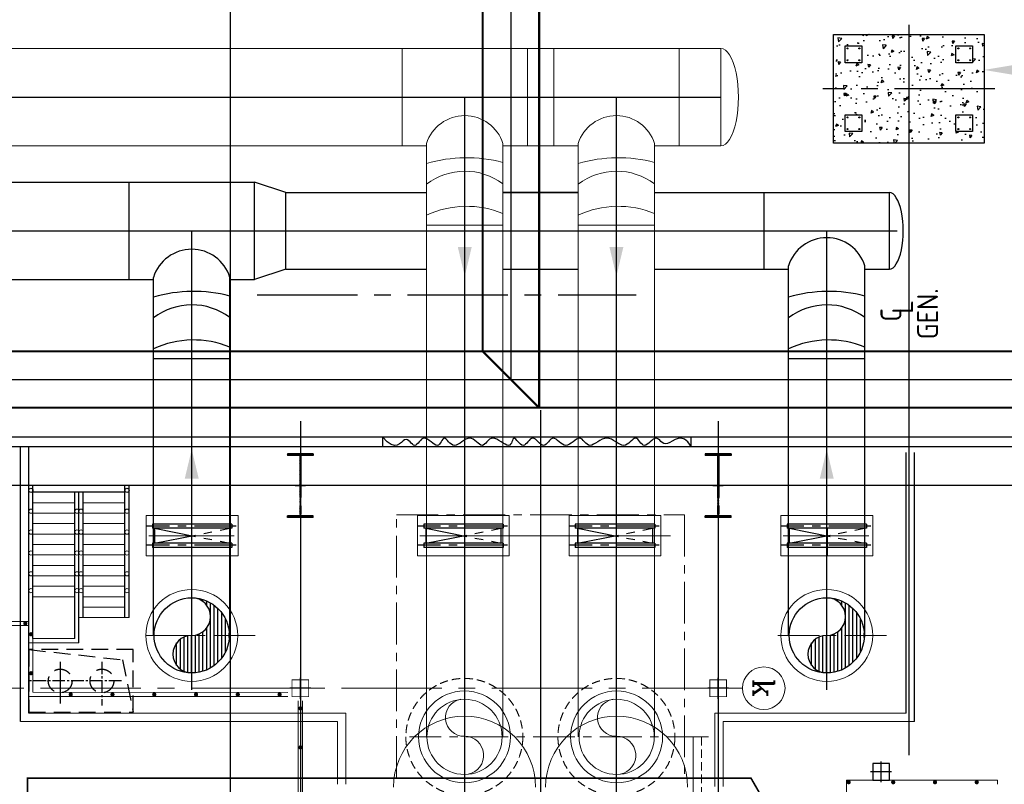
# Model space of a CAD drawing. Extents: x 18893 to 3351893, y -610358 to 406739.
# Tile 110 of 256: x 2118366 to 2141935, y 16485 to 34790. Entities that reach past the tile are written whole.
import ezdxf
from ezdxf.enums import TextEntityAlignment as Align

# ---------------------------------------------------------------- set-up
doc = ezdxf.new("R2010")
doc.units = 0
doc.header["$LTSCALE"] = 800
doc.header["$MEASUREMENT"] = 0
for name, pattern in [('CENTER', [2, 1.25, -0.25, 0.25, -0.25]), ('CENTER2', [1.125, 0.75, -0.125, 0.125, -0.125]), ('CONTINOUS', [0]), ('DASHED', [0.75, 0.5, -0.25]), ('HIDDEN', [0.375, 0.25, -0.125]), ('PHANTOM', [2.5, 1.25, -0.25, 0.25, -0.25, 0.25, -0.25])]:
    doc.linetypes.add(name, pattern=pattern)
doc.layers.get('0').update_dxf_attribs({"linetype": 'CONTINUOUS'})
for name, color, linetype in [('0-CW SUPPLY', 4, 'CONTINUOUS'), ('Aux_col', 7, 'CONTINUOUS'), ('CENTER', 2, 'CENTER'), ('COL', 1, 'CENTER'), ('EQP0', 1, 'CONTINUOUS'), ('GRID', 8, 'CENTER'), ('grid-20m', 53, 'CONTINUOUS'), ('GRIDS', 2, 'CENTER'), ('HATCH', 9, 'CONTINUOUS'), ('KEY PLAN', 251, 'CONTINUOUS'), ('MECH_EQ', 6, 'CONTINUOUS'), ('PIPE', 1, 'CONTINUOUS'), ('STR', 2, 'CONTINUOUS'), ('WALL', 6, 'CONTINUOUS')]:
    doc.layers.add(name, color=color, linetype=linetype)
for name, color, linetype, lineweight in [('DIM', 4, 'CONTINUOUS', 13), ('EQUPT', 251, 'HIDDEN', 9), ('TEXT', 3, 'CONTINUOUS', 15)]:
    doc.layers.add(name, color=color, linetype=linetype, lineweight=lineweight)
doc.styles.add('ROMANC', font='romanc')
doc.styles.add('ROMANS', font='ISO9.shx', dxfattribs={"width": 0.8})

# ---------------------------------------------------------------- blocks, each defined once
blk = doc.blocks.new('A$C3C7577A7')
at = {"layer": 'Aux_col', "linetype": 'CONTINOUS'}
for p, q in [((28100, 7100), (28100, 6600)), ((27850, 6850), (28350, 6850)), ((28300, 7050), (27900, 7050)), ((27900, 7050), (27900, 6650)), ((28300, 6650), (28300, 7050)), ((27900, 6650), (28300, 6650)), ((32000, 5100), (32000, 4600)), ((42000, 5100), (42000, 4600)), ((31750, 4850), (32250, 4850)), ((41750, 4850), (42250, 4850))]:
    blk.add_line(p, q, dxfattribs=at)
at = {"layer": 'Aux_col', "linetype": 'CONTINOUS', "const_width": 20, "flags": 128}
for points in [[(31800, 4650), (32200, 4650), (32200, 5050), (31800, 5050)], [(41800, 4650), (42200, 4650), (42200, 5050), (41800, 5050)]]:
    blk.add_lwpolyline(points, close=True, dxfattribs=at)
blk = doc.blocks.new('BFLY')
at = {"layer": 'EQP0', "color": 3}
for p, q in [((-279, 950), (-179, 950)), ((-279, 950), (-279, -950)), ((-179, 950), (-179, -950)), ((178, 950), (278, 950)), ((178, 950), (178, -950)), ((278, 950), (278, -950)), ((-179, 900), (178, 900)), ((-179, -900), (178, -900)), ((-279, -950), (-179, -950)), ((178, -950), (278, -950))]:
    blk.add_line(p, q, dxfattribs=at)
at = {"layer": 'EQP0', "color": 2, "linetype": 'CENTER'}
for p, q in [((-229, 1053), (-229, -1084)), ((228, 1053), (228, -1084))]:
    blk.add_line(p, q, dxfattribs=at)
at = {"layer": 'EQP0', "color": 3, "linetype": 'CENTER'}
for p, q in [((178, -900), (-179, 900)), ((-179, -900), (178, 900))]:
    blk.add_line(p, q, dxfattribs=at)
blk = doc.blocks.new('A$C41E52089')
at = {"layer": 'COL'}
h = blk.add_hatch(dxfattribs=at)
h.set_pattern_fill('ANSI31', color=256, scale=100, style=0)
h.paths.add_polyline_path([(310, -720), (0, -720), (0, -760), (310, -760)])
h.paths.add_polyline_path([(0, -720), (-310, -720), (-310, -760), (0, -760)])
h.paths.add_polyline_path([(0, 0), (-13, 0), (-13, -720), (0, -720)])
h.paths.add_polyline_path([(0, 720), (-13, 720), (-13, 0), (0, 0)])
h.paths.add_polyline_path([(12, 0), (0, 0), (0, -720), (12, -720)])
h.paths.add_polyline_path([(12, 720), (0, 720), (0, 0), (12, 0)])
h.paths.add_polyline_path([(310, 760), (0, 760), (0, 720), (12, 720), (310, 720)])
h.paths.add_polyline_path([(0, 760), (-310, 760), (-310, 720), (0, 720)])
for p, q in [((-310, 760), (310, 760)), ((-310, 760), (-310, 720)), ((-310, 720), (310, 720)), ((-13, -720), (-13, 720)), ((12, -720), (12, 720)), ((310, 760), (310, 720)), ((-310, -720), (310, -720)), ((-310, -760), (-310, -720)), ((-310, -760), (310, -760)), ((310, -760), (310, -720))]:
    blk.add_line(p, q, dxfattribs=at)
at = {"layer": 'COL', "color": 2}
for p, q in [((0, -800), (0, 800)), ((123, 0), (-123, 0))]:
    blk.add_line(p, q, dxfattribs=at)
blk = doc.blocks.new('*X432')
at = {"color": 0}
for p, q in [((86044, 17200), (86443, 17200)), ((86094, 17250), (86392, 17250)), ((85993, 17050), (86493, 17050)), ((85999, 17100), (86488, 17100)), ((86015, 17150), (86472, 17150)), ((85996, 17000), (86498, 17000)), ((86003, 16950), (86514, 16950)), ((86016, 16900), (86543, 16900)), ((86944, 16900), (86971, 16900)), ((86973, 16950), (86983, 16950)), ((86988, 17000), (86991, 17000)), ((86035, 16850), (86592, 16850)), ((86060, 16800), (86722, 16800)), ((86765, 16800), (86927, 16800)), ((86894, 16850), (86952, 16850)), ((86093, 16750), (86894, 16750)), ((86135, 16700), (86851, 16700)), ((86192, 16650), (86794, 16650)), ((86273, 16600), (86713, 16600)), ((86463, 16550), (86523, 16550))]:
    blk.add_line(p, q, dxfattribs=at)
blk = doc.blocks.new('TOP')
blk.add_circle((0, 0), 500)
for centre, start, end in [((-250, 0), 0, 180), ((250, 0), 180, 0)]:
    blk.add_arc(centre, 250, start, end)
blk.add_blockref('*X432', (-86493, -17049))
blk = doc.blocks.new('A$C4E9A02D0')
at = {"layer": 'CENTER', "color": 2, "linetype": 'CENTER2', "ltscale": 0.5}
for p, q in [((10500, -8786), (10500, -7734)), ((10034, -8324), (12250, -8324))]:
    blk.add_line(p, q, dxfattribs=at)
at = {"layer": 'CENTER'}
blk.add_line((11500, -8786), (11500, -7662), dxfattribs=at)
at = {"layer": 'EQP0', "linetype": 'DASHED'}
for p, q in [((10007, -8833), (9750, -7574)), ((12250, -9074), (10007, -8833))]:
    blk.add_line(p, q, dxfattribs=at)
blk.add_lwpolyline([(9750, -9074), (12250, -9074), (12250, -7574), (9750, -7574)], close=True, dxfattribs=at)
for centre in [(10500, -8324), (11500, -8324)]:
    blk.add_circle(centre, 284, dxfattribs=at)

msp = doc.modelspace()

# ---------------------------------------------------------------- hatches: boundary and pattern name
h = msp.add_hatch()
h.set_pattern_fill('AR-CONC', color=8, scale=100, angle=-180, style=0)
h.set_pattern_definition([(230, (2155085, -12864.67), (-717.26, 62.752), [75, -825]), (175, (2155085, -12864.7), (138.751, -752.192), [60, -660]), (280.4514, (2155025.2, -12859.44), (-578.509, -689.44), [63.74, -701.142]), (226.1842, (2155085, -13064.7), (-1067.241, 165.519), [112.5, -1237.5]), (276.6356, (2154996, -13050.9), (-934.663, -974.118), [95.61, -1051.713]), (171.1842, (2155085, -13064.7), (-934.662, -974.119), [90, -990]), (201, (2154985, -13014.67), (-596.907, 402.619), [75, -825]), (146, (2154985, -13014.7), (-243.315, -725.15), [60, -660]), (251.4514, (2154935.2, -12981.1), (-840.223, -322.5305), [63.74, -701.142]), (217.5, (2155084.97, -12864.67), (-12.1599, -332.8939), [0, -652, 0, -670, 0, -662.5]), (187.5, (2155084.97, -12864.67), (-263.0695, -394.4117), [0, -382, 0, -637, 0, -252.5]), (147.5, (2155307.97, -12864.67), (-533.8224, 22.5549), [0, -250, 0, -780, 0, -1035]), (137.5, (2155407.97, -12864.67), (-583.186, -100.105), [0, -325, 0, -518, 0, -735])])
h.paths.add_polyline_path([(2141174.97, 32510.33), (2141174.97, 32110.33), (2140774.97, 32110.33), (2140774.97, 32510.33)], flags=16)
h.paths.add_polyline_path([(2140774.97, 33760.33), (2140774.97, 34160.33), (2141174.97, 34160.33), (2141174.97, 33760.33)], flags=16)
h.paths.add_polyline_path([(2138124.97, 34160.33), (2138524.97, 34160.33), (2138524.97, 33760.33), (2138124.97, 33760.33)], flags=16)
h.paths.add_polyline_path([(2141449.97, 34435.33), (2141449.97, 31835.33), (2137849.97, 31835.33), (2137849.97, 34435.33)])
h.paths.add_polyline_path([(2138524.97, 32510.33), (2138524.97, 32110.33), (2138124.97, 32110.33), (2138124.97, 32510.33)], flags=16)

# ---------------------------------------------------------------- linework, layer by layer
at = {"color": 2, "linetype": 'CENTER', "lineweight": 5}
for p, q in [((2124004.34, 20050.33), (2121281.67, 20050.33)), ((2139111.91, 20050.33), (2136389.24, 20050.33)), ((2134856.81, 17620.46), (2127698.42, 17620.46))]:
    msp.add_line(p, q, dxfattribs=at)
at = {"color": 3, "lineweight": 5}
msp.add_line((2134485.04, 15816.46), (2134485.04, 17620.46), dxfattribs=at)
at = {"color": 3, "linetype": 'HIDDEN', "lineweight": 5}
msp.add_line((2134685.05, 15616.46), (2134685.05, 17620.46), dxfattribs=at)
at = {"linetype": 'HIDDEN', "lineweight": 5}
for centre in [(2129009.7, 17620.46), (2132649.97, 17620.46)]:
    msp.add_circle(centre, 1400, dxfattribs=at)
at = {"color": 7, "lineweight": 5}
for centre in [(2129014.94, 17620.46), (2132655.01, 17620.46)]:
    msp.add_circle(centre, 1100.02, dxfattribs=at)
for centre in [(2129014.94, 16416.47), (2132655.01, 16416.47)]:
    msp.add_arc(centre, 1700.03, 0, 180, dxfattribs=at)
at = {"linetype": 'CONTINOUS', "lineweight": 15}
msp.add_solid([(2142449.89, 33419.89), (2141449.89, 33586.55), (2142449.89, 33753.22)], dxfattribs=at)
at = {"layer": '0-CW SUPPLY', "color": 1, "linetype": 'Continuous', "lineweight": 9, "ltscale": 2500}
for points in [[(2122318.31, 23805), (2122651.64, 23805), (2122484.97, 24505)], [(2137518.31, 23805), (2137851.64, 23805), (2137684.97, 24505)]]:
    msp.add_solid(points, dxfattribs=at)
at = {"layer": 'DIM', "lineweight": 5}
msp.add_circle((2136176.85, 18785.33), 508.61, dxfattribs=at)
at = {"layer": 'EQP0'}
for p, q in [((2118384.97, 17985.33), (2118384.97, 24575.33)), ((2118584.97, 18185.33), (2118584.97, 24575.33)), ((2139584.97, 18185.33), (2139584.97, 24431.15)), ((2139784.97, 17985.33), (2139784.97, 24431.15))]:
    msp.add_line(p, q, dxfattribs=at)
at = {"layer": 'EQP0', "linetype": 'Continuous', "lineweight": 5}
for p, q in [((2121395.79, 22916.83), (2121395.79, 21953.83)), ((2121395.79, 22916.83), (2123595.79, 22916.83)), ((2123595.79, 22916.83), (2123595.79, 21953.83)), ((2127886.63, 22917.29), (2127886.63, 21954.29)), ((2127886.63, 22917.29), (2130086.63, 22917.29)), ((2130086.63, 22917.29), (2130086.63, 21954.29)), ((2131516.63, 22917.29), (2131516.63, 21954.29)), ((2131516.63, 22917.29), (2133716.63, 22917.29)), ((2133716.63, 22917.29), (2133716.63, 21954.29)), ((2136584.97, 22916.83), (2136584.97, 21953.83)), ((2136584.97, 22916.83), (2138784.97, 22916.83)), ((2138784.97, 22916.83), (2138784.97, 21953.83)), ((2123481.72, 22435.33), (2121455.2, 22435.33)), ((2121511.87, 22435.33), (2123502.39, 22435.33)), ((2129972.55, 22435.79), (2127946.04, 22435.79)), ((2128002.71, 22435.79), (2133943.44, 22435.79)), ((2133602.55, 22435.79), (2131576.04, 22435.79)), ((2138670.9, 22435.33), (2136644.39, 22435.33)), ((2136701.06, 22435.33), (2138691.57, 22435.33)), ((2121395.79, 21953.83), (2123595.79, 21953.83)), ((2127886.63, 21954.29), (2130086.63, 21954.29)), ((2131516.63, 21954.29), (2133716.63, 21954.29)), ((2136584.97, 21953.83), (2138784.97, 21953.83))]:
    msp.add_line(p, q, dxfattribs=at)
at = {"layer": 'EQP0', "color": 3, "lineweight": 5}
msp.add_line((2137704.97, 21961.49), (2137704.97, 22623.83), dxfattribs=at)
at = {"layer": 'EQP0', "lineweight": 5}
for p, q in [((2126175.42, 18185.33), (2118584.97, 18185.33)), ((2126175.42, 16485.33), (2126175.42, 18185.33)), ((2135002.61, 18185.33), (2139584.97, 18185.33)), ((2135002.61, 18185.33), (2135002.61, 16435.33)), ((2125975.42, 17985.33), (2118384.97, 17985.33)), ((2125975.42, 16485.33), (2125975.42, 17985.33)), ((2135202.61, 17985.33), (2139784.97, 17985.33)), ((2135202.61, 17985.33), (2135202.61, 16435.33))]:
    msp.add_line(p, q, dxfattribs=at)
for centre in [(2122484.61, 20050.33), (2122484.61, 20050.33), (2137684.61, 20050.33)]:
    msp.add_circle(centre, 1100, dxfattribs=at)
at = {"layer": 'EQUPT', "linetype": 'Continuous', "lineweight": 5, "const_width": 40, "flags": 128}
msp.add_lwpolyline([(2118549.97, 4635.33), (2135869.97, 4635.33), (2137019.97, 6635.33), (2150174.97, 6635.33), (2150174.97, 14635.33), (2137019.97, 14635.33), (2135869.97, 16635.33), (2118549.97, 16635.33), (2118549.97, 4635.33)], dxfattribs=at)
at = {"layer": 'GRID', "linetype": 'CENTER', "ltscale": 2500}
msp.add_line((2130834.97, 25438.43), (2130834.97, -836.98), dxfattribs=at)
at = {"layer": 'GRID', "linetype": 'CENTER', "ltscale": 5000}
for p, q in [((2125084.97, 25178.7), (2125084.97, -14821.01)), ((2135084.97, 25178.7), (2135084.97, -14821.01)), ((2168111.29, 23635.33), (2072684.46, 23635.33))]:
    msp.add_line(p, q, dxfattribs=at)
at = {"layer": 'GRID', "linetype": 'CENTER2', "lineweight": 5, "ltscale": 4}
msp.add_line((2135668.24, 18785.33), (2116442.4, 18785.33), dxfattribs=at)
at = {"layer": 'grid-20m', "linetype": 'PHANTOM', "ltscale": 12000}
msp.add_line((2123407.97, 80115.86), (2123407.97, -62789.76), dxfattribs=at)
at = {"layer": 'GRIDS', "color": 6, "linetype": 'Continuous', "lineweight": 5}
for centre in [(2129014.94, 17620.46), (2132655.01, 17620.46)]:
    msp.add_circle(centre, 900.02, dxfattribs=at)
at = {"layer": 'HATCH', "lineweight": 5, "const_width": 50}
for points in [[(2118501.65, 20360.33, 1), (2118501.65, 20310.33, 1)], [(2118663.27, 20078.68, 1), (2118613.26, 20078.68, 1)], [(2118663.27, 19145, 1), (2118613.26, 19145, 1)], [(2119586.96, 18660.33, 1), (2119586.96, 18610.33, 1)], [(2120586.96, 18660.33, 1), (2120586.96, 18610.33, 1)], [(2121586.96, 18660.33, 1), (2121586.96, 18610.33, 1)], [(2122586.96, 18660.33, 1), (2122586.96, 18610.33, 1)], [(2123586.96, 18660.33, 1), (2123586.96, 18610.33, 1)], [(2124586.96, 18660.33, 1), (2124586.96, 18610.33, 1)], [(2125113.27, 18302.29, 1), (2125063.26, 18302.29, 1)], [(2125113.27, 17368.61, 1), (2125063.26, 17368.61, 1)]]:
    msp.add_lwpolyline(points, format="xyb", close=True, dxfattribs=at)
at = {"layer": 'HATCH', "lineweight": 5, "const_width": 50, "flags": 128}
for points in [[(2138235.11, 16535.41, 1), (2138185.11, 16535.41, 1)], [(2139300.52, 16535.41, 1), (2139250.52, 16535.41, 1)], [(2140300.52, 16535.41, 1), (2140250.52, 16535.41, 1)], [(2141300.52, 16535.41, 1), (2141250.52, 16535.41, 1)]]:
    msp.add_lwpolyline(points, format="xyb", close=True, dxfattribs=at)
at = {"layer": 'HATCH', "lineweight": 5}
for centre, radius, start, end in [((2129000.83, 18081.09), 445.08, 99.331224, 271.834668), ((2132640.9, 18081.09), 445.08, 99.331224, 271.834668), ((2129015.29, 17178.34), 457.9, 280.851403, 90.026198), ((2132655.36, 17178.34), 457.9, 280.851403, 90.026198)]:
    msp.add_arc(centre, radius, start, end, dxfattribs=at)
at = {"layer": 'KEY PLAN', "linetype": 'CENTER2', "ltscale": 2500}
msp.add_line((2139649.97, 34668.33), (2139649.97, 17182.84), dxfattribs=at)
at = {"layer": 'KEY PLAN', "linetype": 'Continuous', "lineweight": 9, "ltscale": 2500}
for p, q in [((2035632.48, 34102.83), (2135150.07, 34102.83)), ((2127519.87, 34102.83), (2127519.87, 31767.83)), ((2130520.07, 34102.83), (2130520.07, 31767.83)), ((2131149.87, 34102.83), (2131149.87, 31767.83)), ((2134150.07, 34102.83), (2134150.07, 31767.83)), ((2135150.07, 34102.83), (2135150.07, 31767.83)), ((2131735.47, 32935.33), (2131735.47, 32935.33)), ((2131735.47, 32935.33), (2131735.47, 32935.33)), ((2128105.47, 17620.46), (2128105.47, 31821.94)), ((2129934.47, 17620.46), (2129934.47, 31821.94)), ((2131735.47, 17620.46), (2131735.47, 31821.94)), ((2133564.47, 17620.46), (2133564.47, 31821.94)), ((2035632.48, 31767.83), (2128105.47, 31767.83)), ((2129934.47, 31767.83), (2131735.47, 31767.83)), ((2129934.47, 31767.83), (2131735.47, 31767.83)), ((2133564.47, 31767.83), (2135150.07, 31767.83)), ((2129934.47, 29867.13), (2128105.47, 29867.13)), ((2133564.47, 29867.13), (2131735.47, 29867.13))]:
    msp.add_line(p, q, dxfattribs=at)
at = {"layer": 'KEY PLAN', "linetype": 'CENTER2', "ltscale": 4}
for p, q in [((2141710.16, 33135.33), (2137589.79, 33135.33)), ((2124051.89, 28199.91), (2133120.92, 28199.91))]:
    msp.add_line(p, q, dxfattribs=at)
at = {"layer": 'KEY PLAN', "lineweight": -3, "ltscale": 2000}
for p, q in [((2099585.64, 32935.33), (2135150.07, 32935.33)), ((2129019.97, 15977.38), (2129019.97, 32935.33)), ((2132649.97, 15977.38), (2132649.97, 32935.33)), ((2099585.64, 29735.33), (2139373.85, 29735.33)), ((2122484.97, 18750.2), (2122484.97, 29735.33)), ((2137684.97, 18750.2), (2137684.97, 29735.33))]:
    msp.add_line(p, q, dxfattribs=at)
at = {"layer": 'KEY PLAN', "linetype": 'Continuous'}
for p, q in [((2035632.48, 30902.83), (2123984.97, 30902.83)), ((2120984.97, 28567.83), (2120984.97, 30902.83)), ((2124735, 30649.83), (2123984.97, 30902.83)), ((2123984.97, 28567.83), (2123984.97, 30902.83)), ((2124734.97, 28820.83), (2124735, 30649.83)), ((2124735, 30649.83), (2128105.47, 30649.83)), ((2131735.47, 30649.86), (2129934.47, 30649.86)), ((2129934.47, 30649.83), (2131735.47, 30649.83)), ((2133564.47, 30649.83), (2139184.97, 30649.83)), ((2136184.97, 28820.83), (2136184.97, 30649.83)), ((2139184.97, 28820.83), (2139184.97, 30649.83)), ((2124734.97, 28820.83), (2123984.97, 28567.83)), ((2124734.97, 28820.83), (2128105.47, 28820.83)), ((2129934.47, 28820.83), (2131735.47, 28820.83)), ((2133564.47, 28820.83), (2136770.47, 28820.83)), ((2136770.47, 20050.33), (2136770.47, 28896.29)), ((2138599.47, 20050.33), (2138599.47, 28896.29)), ((2138599.47, 28820.83), (2139187.16, 28820.83)), ((2035632.48, 28567.83), (2121570.47, 28567.83)), ((2121570.47, 20050.33), (2121570.47, 28621.94)), ((2123399.47, 20050.33), (2123399.47, 28621.94)), ((2123399.47, 28567.83), (2123984.97, 28567.83)), ((2123399.47, 26667.13), (2121570.47, 26667.13)), ((2138599.95, 26667.13), (2136770.95, 26667.13))]:
    msp.add_line(p, q, dxfattribs=at)
at = {"layer": 'KEY PLAN', "const_width": 50}
for points in [[(2129450.12, 37150.49), (2129450.12, 26849.69)], [(2130800.12, 37150.49), (2130800.12, 25499.69)], [(2085340.78, 26849.69), (2145839.17, 26849.69), (2145839.17, 28867.74)], [(2086690.78, 25499.69), (2147189.17, 25499.69), (2147189.17, 28867.74)], [(2130800.12, 25499.69), (2129450.12, 26849.69)]]:
    msp.add_lwpolyline(points, dxfattribs=at)
at = {"layer": 'KEY PLAN', "linetype": 'CENTER2', "ltscale": 5000}
for points in [[(2130125.12, 37150.49), (2130125.12, 26174.69)], [(2086015.78, 26174.69), (2146514.17, 26174.69), (2146514.17, 28867.74)]]:
    msp.add_lwpolyline(points, dxfattribs=at)
at = {"layer": 'KEY PLAN'}
for points in [[(2141449.97, 31835.33), (2137849.97, 31835.33), (2137849.97, 34435.33), (2141449.97, 34435.33)], [(2138524.97, 33760.33), (2138124.97, 33760.33), (2138124.97, 34160.33), (2138524.97, 34160.33)], [(2141174.97, 33760.33), (2140774.97, 33760.33), (2140774.97, 34160.33), (2141174.97, 34160.33)], [(2138524.97, 32110.33), (2138124.97, 32110.33), (2138124.97, 32510.33), (2138524.97, 32510.33)], [(2141174.97, 32110.33), (2140774.97, 32110.33), (2140774.97, 32510.33), (2141174.97, 32510.33)]]:
    msp.add_lwpolyline(points, close=True, dxfattribs=at)
for centre in [(2138184.97, 34100.33), (2138464.97, 34100.33), (2140834.97, 34100.33), (2141114.97, 34100.33), (2138184.97, 33820.33), (2138464.97, 33820.33), (2140834.97, 33820.33), (2141114.97, 33820.33), (2138184.97, 32450.33), (2138464.97, 32450.33), (2140834.97, 32450.33), (2141114.97, 32450.33), (2138184.97, 32170.33), (2138464.97, 32170.33), (2140834.97, 32170.33), (2141114.97, 32170.33)]:
    msp.add_circle(centre, 12, dxfattribs=at)
at = {"layer": 'KEY PLAN', "linetype": 'Continuous', "lineweight": 9, "ltscale": 2500}
for centre, radius, start, end in [((2129019.97, 31536.31), 958.07, 17.345088, 162.654912), ((2132649.97, 31536.31), 958.07, 17.345087, 162.654912), ((2129061.85, 27982.38), 3501.63, 75.569599, 105.850262), ((2132691.85, 27982.38), 3501.63, 75.569599, 105.850262), ((2129024.04, 29648.7), 1513.5, 53.019634, 127.366979), ((2132654.04, 29648.7), 1513.5, 53.019634, 127.366979), ((2129066.71, 28042.71), 2279.67, 67.625856, 114.939165), ((2132696.71, 28042.71), 2279.67, 67.625856, 114.939165)]:
    msp.add_arc(centre, radius, start, end, dxfattribs=at)
at = {"layer": 'KEY PLAN', "linetype": 'Continuous'}
for centre, radius, start, end in [((2137684.97, 28610.66), 958.07, 17.345088, 162.654912), ((2122484.97, 28336.31), 958.07, 17.345088, 162.654912), ((2122526.85, 24782.38), 3501.63, 75.569599, 105.850262), ((2137727.33, 24782.38), 3501.63, 75.569599, 105.850262), ((2122489.04, 26448.7), 1513.5, 53.019634, 127.366979), ((2137689.52, 26448.7), 1513.5, 53.019634, 127.366979), ((2122531.71, 24842.71), 2279.67, 67.625856, 114.939165), ((2137732.19, 24842.71), 2279.67, 67.625856, 114.939165)]:
    msp.add_arc(centre, radius, start, end, dxfattribs=at)
at = {"layer": 'KEY PLAN', "linetype": 'Continuous', "lineweight": 9, "ltscale": 2500}
msp.add_ellipse((2135150.68, 32935.33), major_axis=(0, -1167.48), ratio=0.36029364, start_param=-0.00168698, end_param=3.14303522, dxfattribs=at)
at = {"layer": 'KEY PLAN', "linetype": 'Continuous'}
msp.add_ellipse((2139185.45, 29735.33), major_axis=(0, -914.5), ratio=0.36029364, start_param=-0.00168698, end_param=3.14303522, dxfattribs=at)
at = {"layer": 'KEY PLAN', "linetype": 'Continuous', "lineweight": 9, "ltscale": 2500}
for points in [[(2128853.31, 29347.67), (2129186.64, 29347.67), (2129019.97, 28647.67)], [(2132483.31, 29347.67), (2132816.64, 29347.67), (2132649.97, 28647.67)]]:
    msp.add_solid(points, dxfattribs=at)
at = {"layer": 'MECH_EQ', "color": 9, "linetype": 'CENTER', "lineweight": 5}
msp.add_lwpolyline([(2134281.48, 16635.33), (2127384.37, 16635.33), (2127384.37, 22935.33), (2134281.48, 22935.33)], close=True, dxfattribs=at)
at = {"layer": 'PIPE'}
msp.add_lwpolyline([(2134440.05, 24571.15), (2134358.68, 24685.1), (2134278.56, 24748.74), (2134200.56, 24772.2), (2134125.56, 24765.63), (2134054.43, 24739.17), (2133988.06, 24702.98), (2133927.31, 24667.2), (2133873.06, 24641.98), (2133825.84, 24634.99), (2133784.76, 24644.05), (2133748.59, 24664.5), (2133716.1, 24691.67), (2133686.05, 24720.91), (2133657.2, 24747.57), (2133628.33, 24766.98), (2133598.2, 24774.48), (2133565.89, 24766.89), (2133531.7, 24746.88), (2133496.27, 24718.58), (2133460.21, 24686.15), (2133424.16, 24653.71), (2133388.72, 24625.42), (2133354.54, 24605.41), (2133322.22, 24597.81), (2133292.21, 24605.41), (2133264.16, 24625.42), (2133237.56, 24653.71), (2133211.87, 24686.15), (2133186.57, 24718.58), (2133161.14, 24746.88), (2133135.04, 24766.89), (2133107.76, 24774.48), (2133078.84, 24766.89), (2133048.14, 24746.88), (2133015.61, 24718.58), (2132981.2, 24686.15), (2132944.83, 24653.71), (2132906.46, 24625.42), (2132866.03, 24605.41), (2132823.47, 24597.81), (2132778.77, 24605.41), (2132732.08, 24625.42), (2132683.6, 24653.71), (2132633.53, 24686.15), (2132582.05, 24718.58), (2132529.36, 24746.88), (2132475.66, 24766.89), (2132421.14, 24774.48), (2132366.07, 24766.89), (2132311.02, 24746.88), (2132256.64, 24718.58), (2132203.56, 24686.15), (2132152.42, 24653.71), (2132103.88, 24625.42), (2132058.58, 24605.41), (2132017.15, 24597.81), (2131979.97, 24605.41), (2131946.36, 24625.42), (2131915.36, 24653.71), (2131886.02, 24686.15), (2131857.37, 24718.58), (2131828.48, 24746.88), (2131798.37, 24766.89), (2131766.11, 24774.48), (2131730.97, 24766.89), (2131693.22, 24746.88), (2131653.36, 24718.58), (2131611.91, 24686.15), (2131569.36, 24653.71), (2131526.24, 24625.42), (2131483.03, 24605.41), (2131440.25, 24597.81), (2131398.34, 24605.41), (2131357.47, 24625.42), (2131317.72, 24653.71), (2131279.2, 24686.15), (2131242, 24718.58), (2131206.23, 24746.88), (2131171.97, 24766.89), (2131139.34, 24774.48), (2131108.33, 24766.89), (2131078.66, 24746.88), (2131049.91, 24718.58), (2131021.71, 24686.15), (2130993.67, 24653.71), (2130965.4, 24625.42), (2130936.5, 24605.41), (2130906.59, 24597.81), (2130875.39, 24605.41), (2130843.15, 24625.42), (2130810.21, 24653.71), (2130776.91, 24686.15), (2130743.61, 24718.58), (2130710.67, 24746.88), (2130678.42, 24766.89), (2130647.23, 24774.48), (2130617.33, 24766.89), (2130588.5, 24746.88), (2130560.41, 24718.58), (2130532.73, 24686.15), (2130505.12, 24653.71), (2130477.27, 24625.42), (2130448.83, 24605.41), (2130419.47, 24597.81), (2130389.04, 24605.41), (2130358.06, 24625.42), (2130327.24, 24653.71), (2130297.27, 24686.15), (2130268.87, 24718.58), (2130242.72, 24746.88), (2130219.54, 24766.89), (2130200.02, 24774.48), (2130184.48, 24766.89), (2130171.75, 24746.88), (2130160.27, 24718.58), (2130148.48, 24686.15), (2130134.81, 24653.71), (2130117.72, 24625.42), (2130095.64, 24605.41), (2130067.01, 24597.81), (2130030.82, 24605.41), (2129988.2, 24625.42), (2129940.83, 24653.71), (2129890.37, 24686.15), (2129838.52, 24718.58), (2129786.93, 24746.88), (2129737.3, 24766.89), (2129691.29, 24774.48), (2129650.14, 24766.89), (2129613.41, 24746.88), (2129580.18, 24718.58), (2129549.56, 24686.15), (2129520.65, 24653.71), (2129492.56, 24625.42), (2129464.4, 24605.41), (2129435.26, 24597.81), (2129404.4, 24605.41), (2129371.69, 24625.42), (2129337.15, 24653.71), (2129300.8, 24686.15), (2129262.66, 24718.58), (2129222.74, 24746.88), (2129181.07, 24766.89), (2129137.67, 24774.48), (2129092.64, 24766.89), (2129046.44, 24746.88), (2128999.61, 24718.58), (2128952.71, 24686.15), (2128906.28, 24653.71), (2128860.86, 24625.42), (2128817, 24605.41), (2128775.24, 24597.81), (2128736.03, 24605.41), (2128699.41, 24625.42), (2128665.33, 24653.71), (2128633.72, 24686.15), (2128604.52, 24718.58), (2128577.69, 24746.88), (2128553.15, 24766.89), (2128530.85, 24774.48), (2128510.6, 24766.89), (2128491.71, 24746.88), (2128473.33, 24718.58), (2128454.63, 24686.15), (2128434.77, 24653.71), (2128412.93, 24625.42), (2128388.28, 24605.41), (2128359.97, 24597.81), (2128327.46, 24605.41), (2128291.42, 24625.42), (2128252.77, 24653.71), (2128212.46, 24686.15), (2128171.43, 24718.58), (2128130.63, 24746.88), (2128091, 24766.89), (2128053.47, 24774.48), (2128018.76, 24766.89), (2127986.64, 24746.88), (2127956.67, 24718.58), (2127928.38, 24686.15), (2127901.32, 24653.71), (2127875.04, 24625.42), (2127849.07, 24605.41), (2127822.97, 24597.81), (2127796.33, 24605.32), (2127768.96, 24624.73), (2127740.69, 24651.38), (2127711.38, 24680.63), (2127680.88, 24707.8), (2127649.03, 24728.24), (2127615.7, 24737.3), (2127580.72, 24730.31), (2127543.62, 24705.09), (2127502.59, 24669.31), (2127455.49, 24633.12), (2127400.18, 24606.67), (2127334.52, 24600.1), (2127256.38, 24623.56), (2127163.62, 24687.19), (2127054.09, 24801.15)], dxfattribs=at)
at = {"layer": 'STR', "color": 1}
for p, q in [((2118584.97, 19875.33), (2118584.97, 23635.34)), ((2118684.97, 19975.33), (2118684.97, 23635.34)), ((2120884.97, 20475.33), (2120884.97, 23635.34)), ((2120984.97, 20475.33), (2120984.97, 23635.34)), ((2120884.97, 23475.33), (2118684.97, 23475.33)), ((2119684.97, 19975.33), (2119684.97, 23475.33)), ((2119784.97, 19875.33), (2119784.97, 23475.33)), ((2119884.97, 20475.33), (2119884.97, 23475.33))]:
    msp.add_line(p, q, dxfattribs=at)
at = {"layer": 'STR', "color": 1, "lineweight": 5}
for p, q in [((2119684.97, 23225.33), (2118684.97, 23225.33)), ((2119884.97, 23225.33), (2120884.97, 23225.33)), ((2119684.97, 22975.33), (2118684.97, 22975.33)), ((2119884.97, 22975.33), (2120884.97, 22975.33)), ((2119684.97, 22725.33), (2118684.97, 22725.33)), ((2119884.97, 22725.33), (2120884.97, 22725.33)), ((2119684.97, 22475.33), (2118684.97, 22475.33)), ((2119884.97, 22475.33), (2120884.97, 22475.33)), ((2119684.97, 22225.33), (2118684.97, 22225.33)), ((2119884.97, 22225.33), (2120884.97, 22225.33)), ((2119684.97, 21975.33), (2118684.97, 21975.33)), ((2119884.97, 21975.33), (2120884.97, 21975.33)), ((2119684.97, 21725.33), (2118684.97, 21725.33)), ((2119884.97, 21725.33), (2120884.97, 21725.33)), ((2119684.97, 21475.33), (2118684.97, 21475.33)), ((2119884.97, 21475.33), (2120884.97, 21475.33)), ((2119684.97, 21225.33), (2118684.97, 21225.33)), ((2119884.97, 21225.33), (2120884.97, 21225.33)), ((2119684.97, 20975.33), (2118684.97, 20975.33)), ((2119884.97, 20975.33), (2120884.97, 20975.33)), ((2119884.97, 20725.33), (2120884.97, 20725.33)), ((2119784.97, 20475.33), (2120984.97, 20475.33)), ((2119784.97, 19875.33), (2118584.97, 19875.33)), ((2119684.97, 19975.33), (2118684.97, 19975.33))]:
    msp.add_line(p, q, dxfattribs=at)
at = {"layer": 'STR', "color": 1}
for centre in [(2118634.97, 23523.49), (2120934.97, 23523.49)]:
    msp.add_circle(centre, 50, dxfattribs=at)
at = {"layer": 'STR', "color": 1, "lineweight": 5}
for centre in [(2118634.97, 23023.49), (2119734.97, 23023.49), (2119834.97, 23023.49), (2120934.97, 23023.49), (2118634.97, 22523.49), (2119734.97, 22523.49), (2119834.97, 22523.49), (2120934.97, 22523.49), (2118634.97, 22023.49), (2119734.97, 22023.49), (2119834.97, 22023.49), (2120934.97, 22023.49), (2118634.97, 21524.96), (2119734.97, 21524.96), (2119834.97, 21524.96), (2120934.97, 21524.96), (2118634.97, 21120.38), (2119734.97, 21120.38), (2119834.97, 21120.38), (2120934.97, 21120.38)]:
    msp.add_circle(centre, 50, dxfattribs=at)
at = {"layer": 'WALL'}
for p, q in [((2093469.97, 24805.33), (2127054.09, 24805.33)), ((2127054.09, 24805.33), (2134437.06, 24805.33)), ((2127054.09, 24805.33), (2127054.09, 24575.33)), ((2134437.06, 24805.33), (2144508.41, 24805.33)), ((2134437.06, 24575.33), (2134437.06, 24805.33)), ((2093469.97, 24575.33), (2127054.09, 24575.33)), ((2127054.09, 24575.33), (2134437.06, 24575.33)), ((2134437.06, 24575.33), (2144738.43, 24575.33))]:
    msp.add_line(p, q, dxfattribs=at)
at = {"layer": 'WALL', "lineweight": 5}
for p, q in [((2117019.97, 20385.33), (2118584.97, 20385.33)), ((2117019.97, 20285.33), (2118584.99, 20288.38)), ((2118584.99, 20288.38), (2118584.99, 18588.38)), ((2118684.99, 20388.38), (2118684.99, 18688.38)), ((2118684.99, 18688.38), (2124784.97, 18685.38)), ((2124784.97, 18585.38), (2118584.99, 18588.38)), ((2125034.97, 16020.43), (2125034.97, 18485.33)), ((2125134.97, 16135.43), (2125134.97, 18485.33)), ((2138160.11, 14685.41), (2138160.11, 16585.33)), ((2138160.11, 16585.33), (2141775.18, 16585.33)), ((2141775.18, 16485.33), (2141775.18, 16585.33))]:
    msp.add_line(p, q, dxfattribs=at)

# ---------------------------------------------------------------- block references
at = {"rotation": 180}
msp.add_blockref('A$C3C7577A7', (2167084.97, 23635.33), dxfattribs=at)
at = {"lineweight": 5, "rotation": 180}
msp.add_blockref('A$C4E9A02D0', (2130834.97, 10635.33), dxfattribs=at)
at = {"layer": 'COL', "color": 1, "rotation": 180}
msp.add_blockref('A$C41E52089', (2125084.97, 23635.33), dxfattribs=at)
at = {"layer": 'COL', "rotation": 180}
msp.add_blockref('A$C41E52089', (2135084.97, 23635.33), dxfattribs=at)
msp.add_blockref('A$C41E52089', (2135084.97, 23635.33), dxfattribs=at)
at = {"layer": 'EQP0', "linetype": 'Continuous', "lineweight": 5, "rotation": 270}
for p in [(2122495.79, 22435.33), (2128986.63, 22435.79), (2132616.63, 22435.79), (2137684.97, 22435.33)]:
    msp.add_blockref('BFLY', p, dxfattribs=at)
at = {"layer": 'EQP0', "lineweight": 5, "xscale": 1.800000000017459, "yscale": 1.800000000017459, "zscale": 1.800000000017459, "rotation": 89.99999999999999}
for p in [(2122484.61, 20050.33), (2122484.61, 20050.33), (2137684.61, 20050.33)]:
    msp.add_blockref('TOP', p, dxfattribs=at)

# ---------------------------------------------------------------- texts
at = {"layer": 'KEY PLAN', "style": 'ROMANS'}
for s, p in [('GEN.', (2140099.67, 27137.87)), ('L', (2139502.97, 27751.47)), ('C', (2139222.19, 27563.38))]:
    msp.add_text(s, height=500, rotation=90, dxfattribs=at).set_placement(p, align=Align.MIDDLE_LEFT)
at = {"layer": 'TEXT', "lineweight": 5, "style": 'ROMANC'}
msp.add_text('k', height=500, rotation=270, dxfattribs=at).set_placement((2136176.85, 18785.33), align=Align.MIDDLE)

doc.saveas('drawing.dxf')
